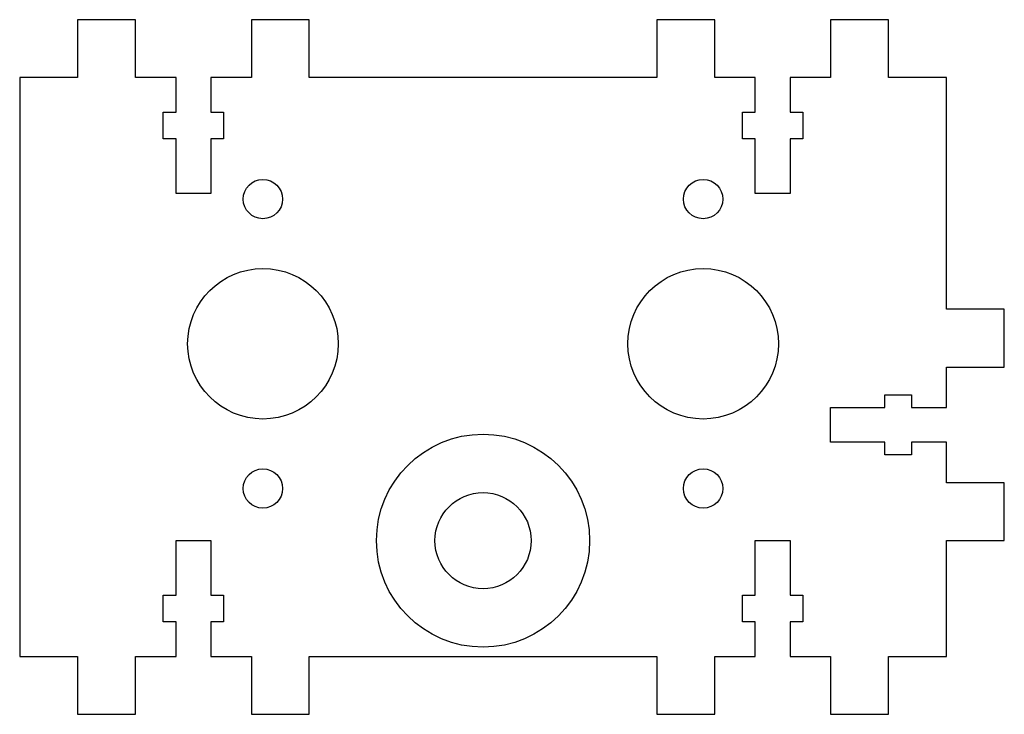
# Model space of a CAD drawing. Header units: millimetres. Extents: x 0 to 85, y -5 to 55.
import ezdxf

# ---------------------------------------------------------------- set-up
doc = ezdxf.new("R2010")
doc.units = ezdxf.units.MM

msp = doc.modelspace()

# ---------------------------------------------------------------- linework, layer by layer
at = {"color": 7, "linetype": 'Continuous', "lineweight": 25}
for p, q in [((5, 55), (5, 50)), ((10, 55), (5, 55)), ((10, 50), (10, 55)), ((20, 55), (20, 50)), ((25, 55), (20, 55)), ((25, 50), (25, 55)), ((55, 55), (55, 50)), ((60, 55), (55, 55)), ((60, 50), (60, 55)), ((70, 55), (70, 50)), ((75, 55), (70, 55)), ((75, 50), (75, 55)), ((0, 50), (0, 0)), ((5, 50), (0, 50)), ((13.5, 50), (10, 50)), ((13.5, 47), (13.5, 50)), ((16.5, 50), (16.5, 47)), ((20, 50), (16.5, 50)), ((55, 50), (25, 50)), ((63.5, 50), (60, 50)), ((63.5, 47), (63.5, 50)), ((66.5, 50), (66.5, 47)), ((70, 50), (66.5, 50)), ((80, 50), (75, 50)), ((80, 30), (80, 50)), ((12.4, 47), (13.5, 47)), ((12.4, 44.7), (12.4, 47)), ((16.5, 47), (17.6, 47)), ((17.6, 47), (17.6, 44.7)), ((62.4, 47), (63.5, 47)), ((62.4, 44.7), (62.4, 47)), ((66.5, 47), (67.6, 47)), ((67.6, 47), (67.6, 44.7)), ((13.5, 44.7), (12.4, 44.7)), ((13.5, 40), (13.5, 44.7)), ((16.5, 44.7), (16.5, 40)), ((17.6, 44.7), (16.5, 44.7)), ((63.5, 44.7), (62.4, 44.7)), ((63.5, 40), (63.5, 44.7)), ((66.5, 44.7), (66.5, 40)), ((67.6, 44.7), (66.5, 44.7)), ((16.5, 40), (13.5, 40)), ((66.5, 40), (63.5, 40)), ((85, 30), (80, 30)), ((85, 25), (85, 30)), ((80, 25), (85, 25)), ((80, 21.5), (80, 25)), ((74.7, 22.6), (77, 22.6)), ((74.7, 21.5), (74.7, 22.6)), ((77, 22.6), (77, 21.5)), ((70, 21.5), (74.7, 21.5)), ((70, 18.5), (70, 21.5)), ((77, 21.5), (80, 21.5)), ((74.7, 18.5), (70, 18.5)), ((74.7, 17.4), (74.7, 18.5)), ((77, 18.5), (77, 17.4)), ((80, 18.5), (77, 18.5)), ((80, 15), (80, 18.5)), ((77, 17.4), (74.7, 17.4)), ((85, 15), (80, 15)), ((85, 10), (85, 15)), ((13.5, 10), (16.5, 10)), ((13.5, 5.3), (13.5, 10)), ((16.5, 10), (16.5, 5.3)), ((63.5, 10), (66.5, 10)), ((63.5, 5.3), (63.5, 10)), ((66.5, 10), (66.5, 5.3)), ((80, 10), (85, 10)), ((80, 0), (80, 10)), ((12.4, 5.3), (13.5, 5.3)), ((12.4, 3), (12.4, 5.3)), ((16.5, 5.3), (17.6, 5.3)), ((17.6, 5.3), (17.6, 3)), ((62.4, 5.3), (63.5, 5.3)), ((62.4, 3), (62.4, 5.3)), ((66.5, 5.3), (67.6, 5.3)), ((67.6, 5.3), (67.6, 3)), ((13.5, 3), (12.4, 3)), ((13.5, 0), (13.5, 3)), ((16.5, 3), (16.5, 0)), ((17.6, 3), (16.5, 3)), ((63.5, 3), (62.4, 3)), ((63.5, 0), (63.5, 3)), ((66.5, 3), (66.5, 0)), ((67.6, 3), (66.5, 3)), ((0, 0), (5, 0)), ((5, 0), (5, -5)), ((10, 0), (13.5, 0)), ((10, -5), (10, 0)), ((16.5, 0), (20, 0)), ((20, 0), (20, -5)), ((25, 0), (55, 0)), ((25, -5), (25, 0)), ((55, 0), (55, -5)), ((60, 0), (63.5, 0)), ((60, -5), (60, 0)), ((66.5, 0), (70, 0)), ((70, 0), (70, -5)), ((75, 0), (80, 0)), ((75, -5), (75, 0)), ((5, -5), (10, -5)), ((20, -5), (25, -5)), ((55, -5), (60, -5)), ((70, -5), (75, -5))]:
    msp.add_line(p, q, dxfattribs=at)
for centre, radius in [((21, 39.507), 1.7), ((59, 39.507), 1.7), ((21, 27.007), 6.5), ((59, 27.007), 6.5), ((40, 10), 9.2), ((21, 14.507), 1.7), ((59, 14.507), 1.7), ((40, 10), 4.15)]:
    msp.add_circle(centre, radius, dxfattribs=at)

doc.saveas('drawing.dxf')
